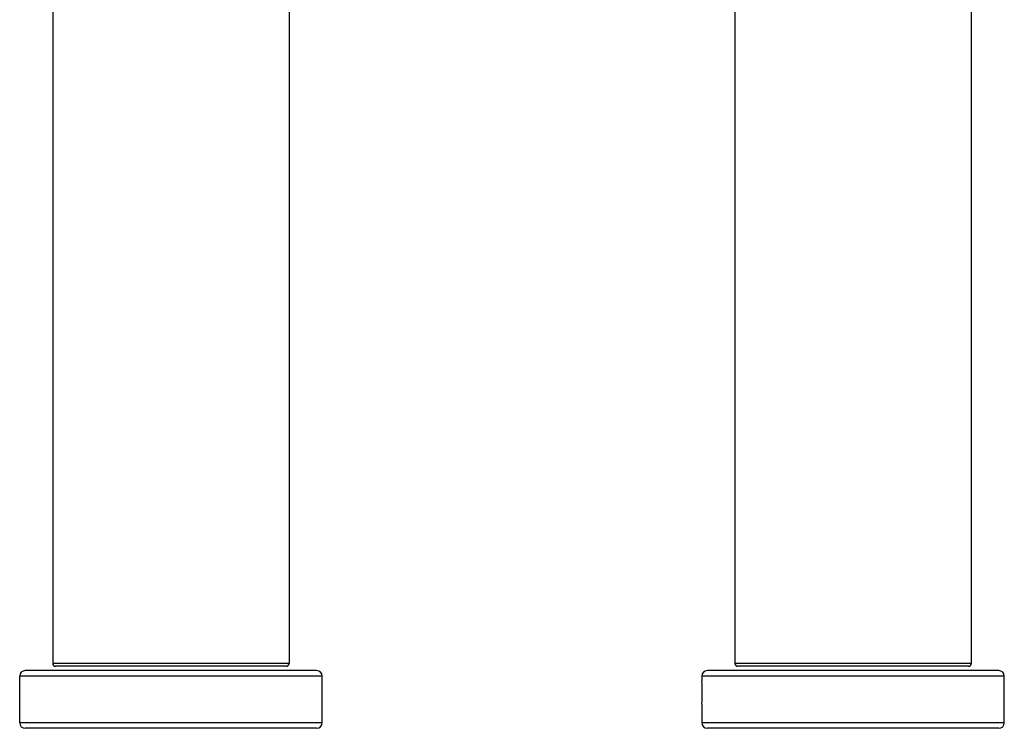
# Model space of a CAD drawing. Header units: millimetres. Extents: x 144 to 417, y 85 to 376.
# Tile 5 of 11: x 221 to 311, y 236 to 300. Entities that reach past the tile are written whole.
import ezdxf

# ---------------------------------------------------------------- set-up
doc = ezdxf.new("R2010")
doc.units = ezdxf.units.MM
doc.header["$LTSCALE"] = 32.67
doc.layers.get('0').update_dxf_attribs({"linetype": 'CONTINUOUS'})

msp = doc.modelspace()

# ---------------------------------------------------------------- linework, layer by layer
at = {"color": 7, "linetype": 'Continuous'}
for p, q in [((224.42, 347.334), (224.42, 241.834)), ((245.92, 347.334), (245.92, 241.834)), ((286.452, 324.309), (286.452, 241.834)), ((307.952, 301.821), (307.952, 241.834)), ((248.42, 241.184), (221.92, 241.184)), ((245.67, 241.584), (224.67, 241.584)), ((310.452, 241.184), (283.952, 241.184)), ((307.702, 241.584), (286.702, 241.584)), ((221.42, 236.434), (221.42, 240.684)), ((248.92, 236.434), (248.92, 240.684)), ((283.452, 240.684), (283.452, 240.234)), ((283.467, 240.006), (283.452, 239.99)), ((283.452, 239.99), (283.452, 238.379)), ((310.952, 236.434), (310.952, 240.684)), ((283.452, 238.379), (283.467, 238.363)), ((283.452, 238.134), (283.452, 236.434)), ((248.42, 235.934), (221.92, 235.934)), ((310.452, 235.934), (283.952, 235.934))]:
    msp.add_line(p, q, dxfattribs=at)
at = {"color": 9, "linetype": 'Continuous'}
for p, q in [((245.92, 241.834), (224.42, 241.834)), ((307.952, 241.834), (286.452, 241.834)), ((248.92, 240.684), (221.42, 240.684)), ((310.952, 240.684), (283.452, 240.684)), ((248.92, 236.434), (221.42, 236.434)), ((310.952, 236.434), (283.452, 236.434))]:
    msp.add_line(p, q, dxfattribs=at)
at = {"color": 7, "linetype": 'Continuous'}
for centre, radius, start, end in [((224.67, 241.834), 0.25, 180, 270), ((245.67, 241.834), 0.25, 270, 360), ((286.702, 241.834), 0.25, 180, 270), ((307.702, 241.834), 0.25, 270, 360), ((221.92, 240.684), 0.5, 90, 180), ((248.42, 240.684), 0.5, 0, 90), ((283.952, 240.684), 0.5, 90, 180), ((310.452, 240.684), 0.5, 0, 90), ((269.742, 239.184), 13.75, 355.62042, 4.37958), ((221.92, 236.434), 0.5, 180, 270), ((248.42, 236.434), 0.5, 270, 360), ((283.952, 236.434), 0.5, 180, 270), ((310.452, 236.434), 0.5, 270, 360)]:
    msp.add_arc(centre, radius, start, end, dxfattribs=at)

doc.saveas('drawing.dxf')
